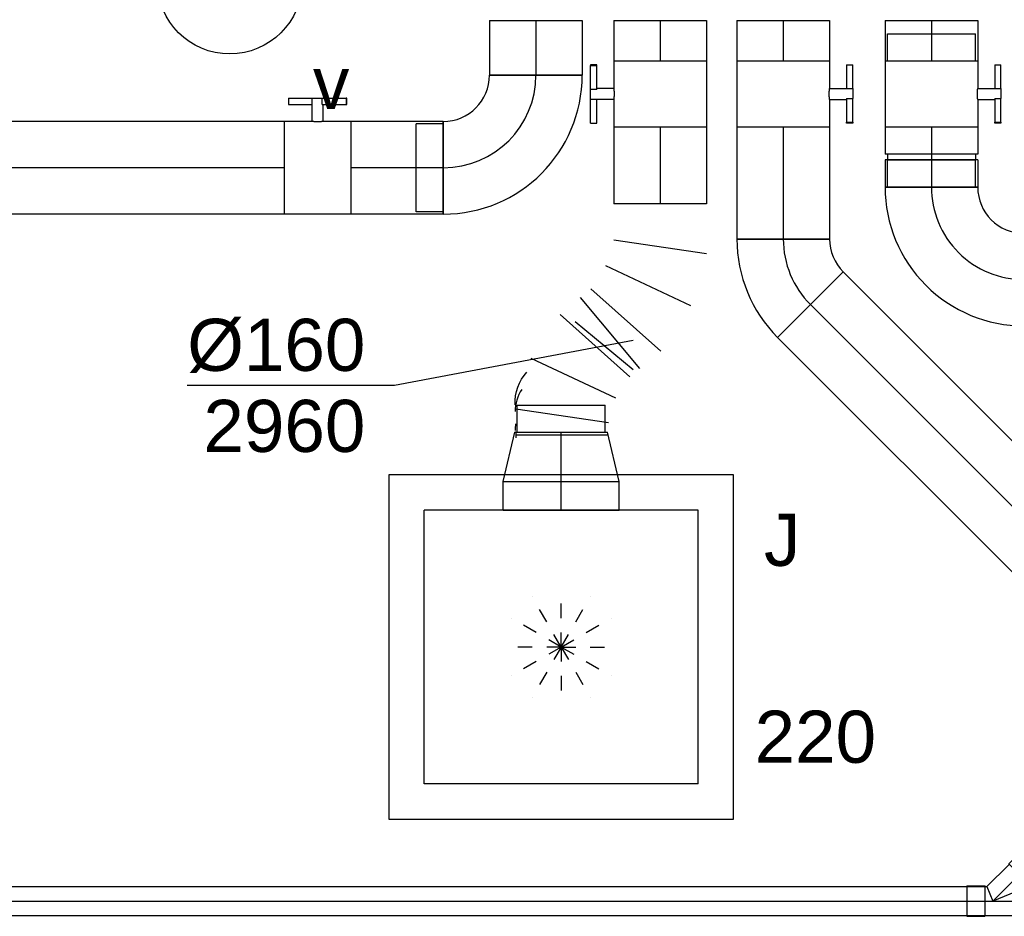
# Model space of a CAD drawing. Extents: x -257677 to 221252, y -185516 to 120782.
# Tile 104 of 171: x -40998 to -39298, y -53768 to -52220. Entities that reach past the tile are written whole.
import ezdxf
from ezdxf.enums import TextEntityAlignment as Align
from ezdxf.lldxf.tags import DXFTag

# ---------------------------------------------------------------- set-up
doc = ezdxf.new("R2010")
doc.units = 0
doc.header["$LTSCALE"] = 50
doc.linetypes.add('AUSGEZOGEN', pattern=[0])
doc.linetypes.add('STREEPJES', pattern=[0.1, 0.05, -0.05])
doc.layers.get('0').update_dxf_attribs({"linetype": 'CONTINUOUS'})
for name, color, linetype in [('EL6311--', 3, 'CONTINUOUS'), ('WL524---_D', 153, 'CONTINUOUS'), ('WL524---_HARTLIJN', 8, 'CONTINUOUS'), ('WL570---_TOEVOER', 3, 'CONTINUOUS'), ('WL570---_TOEVOER_HL', 8, 'CONTINUOUS'), ('WL570---_TOEVOER_RST', 2, 'CONTINUOUS'), ('WL570---_TOEVOER_RST_HL', 1, 'CONTINUOUS'), ('WM570---_TOEVOER', 1, 'CONTINUOUS'), ('WM570---_TOEVOER_PR', 1, 'CONTINUOUS'), ('WM570---_TOEVOER_RST_PR', 1, 'CONTINUOUS')]:
    doc.layers.add(name, color=color, linetype=linetype)
doc.styles.add('BURO-018', font='ARIAL.TTF', dxfattribs={"height": 63})
tags = doc.linetypes.add('CENTER2', pattern=[28.575000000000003, 19.05, -3.175, 3.175, -3.175]).pattern_tags.tags
tags[10:11] = [DXFTag(74, 4), DXFTag(75, 0), DXFTag(340, '0'), DXFTag(46, 1.0), DXFTag(50, 0.0), DXFTag(44, 0.0), DXFTag(45, 0.0)]
tags[8:9] = [DXFTag(74, 4), DXFTag(75, 0), DXFTag(340, '0'), DXFTag(46, 1.0), DXFTag(50, 0.0), DXFTag(44, 0.0), DXFTag(45, 0.0)]
tags[6:7] = [DXFTag(74, 4), DXFTag(75, 0), DXFTag(340, '0'), DXFTag(46, 1.0), DXFTag(50, 0.0), DXFTag(44, 0.0), DXFTag(45, 0.0)]
tags[4:5] = [DXFTag(74, 4), DXFTag(75, 0), DXFTag(340, '0'), DXFTag(46, 1.0), DXFTag(50, 0.0), DXFTag(44, 0.0), DXFTag(45, 0.0)]

# ---------------------------------------------------------------- blocks, each defined once
blk = doc.blocks.new('1115B3')
at = {"color": 0, "linetype": 'Continuous'}
blk.add_circle((0, 3.5), 2.5, dxfattribs=at)
at = {"color": 0, "linetype": 'Continuous', "style": 'BURO-018'}
for tag, p in [('E_GKAST', (0, 11.5)), ('E_GROEP', (0, 8.5)), ('E_SGROEP', (4.5, 8.5)), ('E_ARMCODE', (0, 3.5)), ('E_SLET', (4.5, 2.5))]:
    blk.add_attdef(tag, text='', height=1.8, dxfattribs=at).set_placement(p, align=Align.MIDDLE)
blk = doc.blocks.new('*U795')
at = {"color": 0, "ltscale": 10}
for p, q in [((297.5, 297.5, -2757.5), (-297.5, 297.5, -2757.5)), ((-297.5, 297.5, -2757.5), (-297.5, -297.5, -2757.5)), ((297.5, -297.5, -2757.5), (297.5, 297.5, -2757.5)), ((236.5, 236.5, -2757.5), (-236.5, 236.5, -2757.5)), ((-236.5, -236.5, -2757.5), (-236.5, 236.5, -2757.5)), ((236.5, -236.5, -2757.5), (236.5, 236.5, -2757.5)), ((236.5, -236.5, -2757.5), (-236.5, -236.5, -2757.5)), ((-297.5, -297.5, -2757.5), (297.5, -297.5, -2757.5))]:
    blk.add_line(p, q, dxfattribs=at)
at = {"color": 8, "linetype": 'STREEPJES', "ltscale": 10}
for q in [(-50, 86.60254037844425, -2757.5), (0, 100, -2757.5), (50, 86.60254037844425, -2757.5), (-86.60254037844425, 50, -2757.5), (86.60254037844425, 50, -2757.5), (-100, 0, -2757.5), (-86.60254037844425, -50, -2757.5), (-50, -86.60254037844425, -2757.5), (0, -100, -2757.5), (50, -86.60254037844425, -2757.5), (86.60254037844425, -50, -2757.5), (100, 0, -2757.5)]:
    blk.add_line((0, 0, -2757.5), q, dxfattribs=at)
at = {"layer": 'WL570---_TOEVOER_RST_HL', "linetype": 'CENTER2'}
blk.add_circle((0, 0, -2757.5), 0.075, dxfattribs=at)
at = {"layer": 'WL570---_TOEVOER_RST', "color": 1, "style": 'BURO-018'}
for tag in ['MC', 'Q']:
    blk.add_attdef(tag, text='', height=90, dxfattribs=at).set_placement((0, 0), align=Align.MIDDLE)
at = {"layer": 'WM570---_TOEVOER_RST_PR', "color": 1, "style": 'BURO-018'}
blk.add_attdef('POSNR', text='', height=90, dxfattribs=at).set_placement((0, 0), align=Align.MIDDLE)
blk = doc.blocks.new('*U851')
at = {"color": 0, "ltscale": 10}
for p, q in [((-160, -80, -2960), (-160, 80, -2960)), ((80, -160, -2960), (-80, -160, -2960)), ((-76, -160, -2960), (-75.99999999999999, -206.6999999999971, -2960)), ((76, -160, -2960), (-76, -160, -2960)), ((76, -160, -2960), (76.00000000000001, -206.6999999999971, -2960)), ((76, -206.6999999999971, -2960), (-76, -206.6999999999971, -2960))]:
    blk.add_line(p, q, dxfattribs=at)
for centre, radius, start, end in [((-160, -160, -2960), 240, 0, 90), ((-160.0000000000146, -160.0000000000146, -2960), 80.00000000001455, 1.047162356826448e-11, 89.9999999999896)]:
    blk.add_arc(centre, radius, start, end, dxfattribs=at)
at = {"layer": 'WL570---_TOEVOER_HL', "linetype": 'CENTER2'}
blk.add_arc((-160, -160, -2960), 160, 0, 90, dxfattribs=at)
at = {"layer": 'WM570---_TOEVOER_PR', "color": 1, "style": 'BURO-018'}
blk.add_attdef('POSNR', text='', height=90, dxfattribs=at).set_placement((0, 0), align=Align.MIDDLE)
blk = doc.blocks.new('*U852')
at = {"color": 0, "ltscale": 10}
for p, q in [((0, 80, -2960), (94.6010730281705, 80.00000000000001, -2960)), ((0, -80, -2960), (-2.572996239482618e-14, 80, -2960)), ((94.6010730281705, 80, -2960), (94.60107302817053, -80, -2960)), ((0, -80, -2960), (94.6010730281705, -79.99999999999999, -2960))]:
    blk.add_line(p, q, dxfattribs=at)
at = {"layer": 'WL570---_TOEVOER_HL', "linetype": 'CENTER2'}
blk.add_line((0, 0, -2960), (94.6010730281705, 1.521301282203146e-14, -2960), dxfattribs=at)
at = {"layer": 'WM570---_TOEVOER_PR', "color": 1, "style": 'BURO-018'}
blk.add_attdef('POSNR', text='', height=90, dxfattribs=at).set_placement((0, 0), align=Align.MIDDLE)
blk = doc.blocks.new('*U855')
at = {"color": 0, "ltscale": 10}
for p, q in [((0, 79.99999999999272, -2960), (159.4947193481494, 79.99999999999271, -2960)), ((0, -80.00000000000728, -2960), (1.959434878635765e-14, 79.99999999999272, -2960)), ((0, -80.00000000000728, -2960), (159.4947193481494, -80.00000000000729, -2960))]:
    blk.add_line(p, q, dxfattribs=at)
at = {"layer": 'WL570---_TOEVOER_HL', "linetype": 'CENTER2'}
blk.add_line((0, -7.275957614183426e-12, -2960), (159.4947193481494, -7.295490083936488e-12, -2960), dxfattribs=at)
at = {"layer": 'WM570---_TOEVOER_PR', "color": 1, "style": 'BURO-018'}
blk.add_attdef('POSNR', text='', height=90, dxfattribs=at).set_placement((0, 0), align=Align.MIDDLE)
blk = doc.blocks.new('*U856')
at = {"color": 2, "ltscale": 10}
for p, q in [((-57.25, 79.99999999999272, -2960), (57.25, 79.99999999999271, -2960)), ((-57.25, -80.00000000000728, -2960), (-57.24999999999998, 79.99999999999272, -2960)), ((57.25, 79.99999999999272, -2960), (57.24999999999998, -80.00000000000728, -2960)), ((-57.25, -80.00000000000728, -2960), (-9.541666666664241, -80.00000000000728, -2960)), ((-9.541666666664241, -80.00000000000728, -2960), (-9.541666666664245, -109.3333333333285, -2960)), ((9.541666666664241, -80.00000000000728, -2960), (9.541666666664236, -120.0000000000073, -2960)), ((9.541666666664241, -80.00000000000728, -2960), (57.25, -80.00000000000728, -2960)), ((-50.2466210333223, -109.3333333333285, -2960), (-50.2466210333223, -120.0000000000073, -2960)), ((-48.91328769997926, -109.3333333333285, -2960), (-50.2466210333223, -109.3333333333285, -2960)), ((-7.515583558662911, -109.3333333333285, -2960), (-48.91328769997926, -109.3333333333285, -2960)), ((-48.91328769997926, -120.0000000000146, -2960), (-48.91328769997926, -109.3333333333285, -2960)), ((-7.515583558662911, -109.3333333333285, -2960), (-7.515583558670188, -120.0000000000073, -2960)), ((50.24662103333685, -109.3333333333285, -2960), (9.541666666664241, -109.3333333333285, -2960)), ((50.24662103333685, -120.0000000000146, -2960), (50.24662103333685, -109.3333333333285, -2960)), ((-50.2466210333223, -120.0000000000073, -2960), (-48.91328769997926, -120.0000000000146, -2960)), ((-7.515583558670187, -120.0000000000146, -2960), (-48.91328769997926, -120.0000000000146, -2960)), ((9.541666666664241, -120.0000000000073, -2960), (-7.515583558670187, -120.0000000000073, -2960)), ((50.24662103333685, -120.0000000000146, -2960), (9.541666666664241, -120.0000000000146, -2960))]:
    blk.add_line(p, q, dxfattribs=at)
blk.add_spline([(-9.492711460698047, -79.99417583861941, -2960), (-9.34634818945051, -79.97693931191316, -2960), (-9.104078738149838, -79.94898902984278, -2960), (-8.768389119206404, -79.91145878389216, -2960), (-8.342723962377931, -79.8658728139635, -2960), (-7.831451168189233, -79.81408537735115, -2960), (-7.239817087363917, -79.75820677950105, -2960), (-6.573892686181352, -79.7005185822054, -2960), (-5.840511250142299, -79.64338119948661, -2960), (-5.047198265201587, -79.58913749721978, -2960), (-4.202094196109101, -79.54001629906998, -2960), (-3.313870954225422, -79.4980398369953, -2960), (-2.391642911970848, -79.46493914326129, -2960), (-1.444873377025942, -79.442081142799, -2960), (-0.4832774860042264, -79.43041076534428, -2960), (0.4832774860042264, -79.43041076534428, -2960), (1.444873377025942, -79.442081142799, -2960), (2.391642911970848, -79.46493914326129, -2960), (3.313870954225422, -79.4980398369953, -2960), (4.202094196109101, -79.54001629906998, -2960), (5.047198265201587, -79.58913749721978, -2960), (5.840511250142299, -79.64338119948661, -2960), (6.573892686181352, -79.7005185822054, -2960), (7.239817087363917, -79.75820677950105, -2960), (7.831451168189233, -79.81408537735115, -2960), (8.342723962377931, -79.8658728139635, -2960), (8.768389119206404, -79.91145878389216, -2960), (9.104078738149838, -79.94898902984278, -2960), (9.34634818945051, -79.97693931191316, -2960), (9.492711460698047, -79.99417583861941, -2960), (9.541666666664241, -80.00000000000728, -2960)], degree=3, dxfattribs=at)
at = {"layer": 'WL570---_TOEVOER', "color": 1, "style": 'BURO-018'}
blk.add_attdef('I', text='', height=90, dxfattribs=at).set_placement((0, 0), align=Align.MIDDLE)
at = {"layer": 'WM570---_TOEVOER_PR', "color": 1, "style": 'BURO-018'}
blk.add_attdef('POSNR', text='', height=90, dxfattribs=at).set_placement((0, 0), align=Align.MIDDLE)
blk = doc.blocks.new('*U857')
at = {"color": 0, "ltscale": 10}
for p, q in [((0, 80, -2960), (1679.148326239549, 79.9999999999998, -2960)), ((1679.148326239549, 80, -2960), (1679.148326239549, -80, -2960)), ((0, -80, -2960), (1679.148326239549, -80.0000000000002, -2960))]:
    blk.add_line(p, q, dxfattribs=at)
at = {"layer": 'WL570---_TOEVOER_HL', "linetype": 'CENTER2'}
blk.add_line((0, 0, -2960), (1679.148326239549, -2.056363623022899e-13, -2960), dxfattribs=at)
at = {"layer": 'WM570---_TOEVOER_PR', "color": 1, "style": 'BURO-018'}
blk.add_attdef('POSNR', text='', height=90, dxfattribs=at).set_placement((0, 0), align=Align.MIDDLE)
blk = doc.blocks.new('*U858')
at = {"color": 0, "ltscale": 10}
for p, q in [((0, 79.99999999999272, -2960), (69.8498899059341, 79.99999999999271, -2960)), ((0, -80.00000000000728, -2960), (1.959434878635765e-14, 79.99999999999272, -2960)), ((0, -80.00000000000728, -2960), (69.8498899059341, -80.00000000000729, -2960))]:
    blk.add_line(p, q, dxfattribs=at)
at = {"layer": 'WL570---_TOEVOER_HL', "linetype": 'CENTER2'}
blk.add_line((0, -7.275957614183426e-12, -2960), (69.8498899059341, -7.284511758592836e-12, -2960), dxfattribs=at)
at = {"layer": 'WM570---_TOEVOER_PR', "color": 1, "style": 'BURO-018'}
blk.add_attdef('POSNR', text='', height=90, dxfattribs=at).set_placement((0, 0), align=Align.MIDDLE)
blk = doc.blocks.new('*U859')
at = {"color": 2, "ltscale": 10}
for p, q in [((-57.25, 79.99999999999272, -2960), (57.25, 79.99999999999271, -2960)), ((-57.25, -80.00000000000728, -2960), (-57.24999999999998, 79.99999999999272, -2960)), ((57.25, 79.99999999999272, -2960), (57.24999999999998, -80.00000000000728, -2960)), ((-57.25, -80.00000000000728, -2960), (-9.541666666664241, -80.00000000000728, -2960)), ((-9.541666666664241, -80.00000000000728, -2960), (-9.541666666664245, -109.3333333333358, -2960)), ((9.541666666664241, -80.00000000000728, -2960), (9.541666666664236, -120.0000000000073, -2960)), ((9.541666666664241, -80.00000000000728, -2960), (57.25, -80.00000000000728, -2960)), ((-50.2466210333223, -109.3333333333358, -2960), (-50.2466210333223, -120.0000000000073, -2960)), ((-48.91328769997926, -109.3333333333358, -2960), (-50.2466210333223, -109.3333333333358, -2960)), ((-7.515583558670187, -109.3333333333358, -2960), (-48.91328769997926, -109.3333333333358, -2960)), ((-48.91328769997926, -120.0000000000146, -2960), (-48.91328769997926, -109.3333333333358, -2960)), ((-7.515583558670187, -109.3333333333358, -2960), (-7.515583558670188, -120.0000000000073, -2960)), ((50.24662103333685, -109.3333333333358, -2960), (9.541666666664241, -109.3333333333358, -2960)), ((50.24662103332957, -120.0000000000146, -2960), (50.24662103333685, -109.3333333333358, -2960)), ((-50.2466210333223, -120.0000000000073, -2960), (-48.91328769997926, -120.0000000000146, -2960)), ((-7.515583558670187, -120.0000000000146, -2960), (-48.91328769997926, -120.0000000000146, -2960)), ((9.541666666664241, -120.0000000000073, -2960), (-7.515583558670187, -120.0000000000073, -2960)), ((50.24662103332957, -120.0000000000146, -2960), (9.541666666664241, -120.0000000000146, -2960))]:
    blk.add_line(p, q, dxfattribs=at)
blk.add_spline([(-9.492711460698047, -79.99417583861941, -2960), (-9.34634818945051, -79.97693931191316, -2960), (-9.104078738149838, -79.94898902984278, -2960), (-8.768389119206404, -79.91145878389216, -2960), (-8.342723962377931, -79.8658728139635, -2960), (-7.831451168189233, -79.81408537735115, -2960), (-7.239817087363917, -79.75820677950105, -2960), (-6.573892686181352, -79.7005185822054, -2960), (-5.840511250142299, -79.64338119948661, -2960), (-5.047198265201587, -79.58913749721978, -2960), (-4.202094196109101, -79.54001629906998, -2960), (-3.313870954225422, -79.4980398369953, -2960), (-2.391642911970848, -79.46493914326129, -2960), (-1.444873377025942, -79.442081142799, -2960), (-0.4832774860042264, -79.43041076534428, -2960), (0.4832774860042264, -79.43041076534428, -2960), (1.444873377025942, -79.442081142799, -2960), (2.391642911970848, -79.46493914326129, -2960), (3.313870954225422, -79.4980398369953, -2960), (4.202094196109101, -79.54001629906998, -2960), (5.047198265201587, -79.58913749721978, -2960), (5.840511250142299, -79.64338119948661, -2960), (6.573892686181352, -79.7005185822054, -2960), (7.239817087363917, -79.75820677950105, -2960), (7.831451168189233, -79.81408537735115, -2960), (8.342723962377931, -79.8658728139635, -2960), (8.768389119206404, -79.91145878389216, -2960), (9.104078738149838, -79.94898902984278, -2960), (9.34634818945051, -79.97693931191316, -2960), (9.492711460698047, -79.99417583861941, -2960), (9.541666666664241, -80.00000000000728, -2960)], degree=3, dxfattribs=at)
at = {"layer": 'WL570---_TOEVOER', "color": 1, "style": 'BURO-018'}
blk.add_attdef('I', text='', height=90, dxfattribs=at).set_placement((0, 0), align=Align.MIDDLE)
at = {"layer": 'WM570---_TOEVOER_PR', "color": 1, "style": 'BURO-018'}
blk.add_attdef('POSNR', text='', height=90, dxfattribs=at).set_placement((0, 0), align=Align.MIDDLE)
blk = doc.blocks.new('*U860')
at = {"color": 2, "ltscale": 10}
for p, q in [((-9.541666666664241, 119.9999999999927, -2960), (-50.24662103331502, 119.9999999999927, -2960)), ((-50.24662103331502, 109.3333333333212, -2960), (-50.24662103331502, 119.9999999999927, -2960)), ((-9.541666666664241, 80, -2960), (-9.54166666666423, 120, -2960)), ((-9.541666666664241, 120, -2960), (7.515583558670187, 120, -2960)), ((7.515583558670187, 109.3333333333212, -2960), (7.51558355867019, 119.9999999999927, -2960)), ((48.91328770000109, 119.9999999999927, -2960), (7.515583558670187, 119.9999999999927, -2960)), ((48.91328770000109, 119.9999999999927, -2960), (50.24662103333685, 120, -2960)), ((48.91328770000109, 109.3333333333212, -2960), (48.91328770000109, 119.9999999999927, -2960)), ((50.24662103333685, 120, -2960), (50.24662103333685, 109.3333333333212, -2960)), ((-50.24662103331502, 109.3333333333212, -2960), (-9.541666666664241, 109.3333333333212, -2960)), ((7.515583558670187, 109.3333333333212, -2960), (48.91328770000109, 109.3333333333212, -2960)), ((9.541666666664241, 80, -2960), (9.54166666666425, 109.3333333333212, -2960)), ((50.24662103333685, 109.3333333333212, -2960), (48.91328770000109, 109.3333333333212, -2960)), ((-57.25, 80, -2960), (-9.541666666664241, 79.99999999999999, -2960)), ((-57.25, -80, -2960), (-57.24999999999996, 80, -2960)), ((9.541666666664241, 80, -2960), (57.25, 79.99999999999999, -2960)), ((57.25, 80, -2960), (57.24999999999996, -80, -2960)), ((-57.25, -80, -2960), (57.25, -80.00000000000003, -2960))]:
    blk.add_line(p, q, dxfattribs=at)
blk.add_spline([(9.492711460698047, 79.99417583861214, -2960), (9.34634818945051, 79.97693931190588, -2960), (9.104078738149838, 79.9489890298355, -2960), (8.768389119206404, 79.91145878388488, -2960), (8.342723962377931, 79.86587281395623, -2960), (7.831451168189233, 79.81408537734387, -2960), (7.239817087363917, 79.75820677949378, -2960), (6.573892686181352, 79.70051858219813, -2960), (5.840511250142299, 79.64338119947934, -2960), (5.047198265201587, 79.5891374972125, -2960), (4.202094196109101, 79.5400162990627, -2960), (3.313870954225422, 79.49803983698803, -2960), (2.391642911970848, 79.46493914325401, -2960), (1.444873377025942, 79.44208114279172, -2960), (0.4832774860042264, 79.430410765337, -2960), (-0.4832774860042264, 79.430410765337, -2960), (-1.444873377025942, 79.44208114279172, -2960), (-2.391642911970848, 79.46493914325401, -2960), (-3.313870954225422, 79.49803983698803, -2960), (-4.202094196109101, 79.5400162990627, -2960), (-5.047198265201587, 79.5891374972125, -2960), (-5.840511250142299, 79.64338119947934, -2960), (-6.573892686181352, 79.70051858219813, -2960), (-7.239817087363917, 79.75820677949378, -2960), (-7.831451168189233, 79.81408537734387, -2960), (-8.342723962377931, 79.86587281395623, -2960), (-8.768389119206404, 79.91145878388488, -2960), (-9.104078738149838, 79.9489890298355, -2960), (-9.34634818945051, 79.97693931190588, -2960), (-9.492711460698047, 79.99417583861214, -2960), (-9.541666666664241, 80, -2960)], degree=3, dxfattribs=at)
at = {"layer": 'WL570---_TOEVOER', "color": 1, "style": 'BURO-018'}
blk.add_attdef('I', text='', height=90, dxfattribs=at).set_placement((0, 0), align=Align.MIDDLE)
at = {"layer": 'WM570---_TOEVOER_PR', "color": 1, "style": 'BURO-018'}
blk.add_attdef('POSNR', text='', height=90, dxfattribs=at).set_placement((0, 0), align=Align.MIDDLE)
blk = doc.blocks.new('*U861')
at = {"color": 0, "ltscale": 10}
for p, q in [((0, 80, -2960), (69.8498899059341, 79.99999999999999, -2960)), ((0, -80, -2960), (4.532431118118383e-14, 80, -2960)), ((0, -80, -2960), (69.8498899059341, -80.00000000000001, -2960))]:
    blk.add_line(p, q, dxfattribs=at)
at = {"layer": 'WL570---_TOEVOER_HL', "linetype": 'CENTER2'}
blk.add_line((0, 0, -2960), (69.8498899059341, -1.978686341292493e-14, -2960), dxfattribs=at)
at = {"layer": 'WM570---_TOEVOER_PR', "color": 1, "style": 'BURO-018'}
blk.add_attdef('POSNR', text='', height=90, dxfattribs=at).set_placement((0, 0), align=Align.MIDDLE)
blk = doc.blocks.new('*U862')
at = {"color": 0, "ltscale": 10}
for p, q in [((-49.5, 100, -2780), (0, 99.99999999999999, -2780)), ((-49.5, 100, -2780), (-49.50000000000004, -100, -2780)), ((0, 100, -2780), (85.19999999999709, 79.99999999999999, -2780)), ((0, 100, -2780), (-3.673940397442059e-14, -100, -2780)), ((0, 100, -2780), (-3.673940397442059e-14, -100, -2780)), ((0, 100, -2780), (-3.673940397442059e-14, -100, -2780)), ((85.19999999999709, 80, -2780), (85.19999999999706, -80, -2780)), ((85.19999999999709, 80, -2780), (85.19999999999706, -80, -2780)), ((85.19999999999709, 76, -2780), (131.8999999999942, 75.99999999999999, -2780)), ((131.8999999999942, 76, -2780), (131.8999999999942, -76, -2780)), ((131.8999999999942, 76, -2780), (131.8999999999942, -76, -2780)), ((0, -100, -2780), (85.19999999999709, -80.00000000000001, -2780)), ((85.19999999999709, -76, -2780), (131.8999999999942, -76.00000000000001, -2780)), ((-49.5, -100, -2780), (0, -100, -2780))]:
    blk.add_line(p, q, dxfattribs=at)
at = {"layer": 'WL570---_TOEVOER_RST_HL', "linetype": 'CENTER2'}
for p, q in [((-49.5, 0, -2780), (0, -9.093002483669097e-15, -2780)), ((0, 0, -2780), (85.19999999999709, -1.565098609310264e-14, -2780))]:
    blk.add_line(p, q, dxfattribs=at)
blk.add_circle((85.19999999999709, 0, -2780), 0.075, dxfattribs=at)
at = {"layer": 'WM570---_TOEVOER_RST_PR', "color": 1, "style": 'BURO-018'}
blk.add_attdef('POSNR', text='', height=90, dxfattribs=at).set_placement((0, 0), align=Align.MIDDLE)
blk = doc.blocks.new('*U863')
at = {"color": 0, "ltscale": 10}
for p, q in [((0, 80, -2960), (132.7048869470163, 80.00000000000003, -2960)), ((132.7048869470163, 80, -2960), (132.7048869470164, -80, -2960)), ((0, -80, -2960), (132.7048869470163, -79.99999999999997, -2960))]:
    blk.add_line(p, q, dxfattribs=at)
at = {"layer": 'WL570---_TOEVOER_HL', "linetype": 'CENTER2'}
blk.add_line((0, 0, -2960), (132.7048869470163, 2.134057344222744e-14, -2960), dxfattribs=at)
at = {"layer": 'WM570---_TOEVOER_PR', "color": 1, "style": 'BURO-018'}
blk.add_attdef('POSNR', text='', height=90, dxfattribs=at).set_placement((0, 0), align=Align.MIDDLE)
blk = doc.blocks.new('*U864')
at = {"color": 0, "ltscale": 10}
for p, q in [((0, 80, -2960), (2.572996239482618e-14, -80, -2960)), ((62.05311167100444, -80, -2960), (85.57082081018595, 80, -2960)), ((175.6628570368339, 52.93069452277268, -2960), (107.0991297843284, -93.53465273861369, -2960)), ((146.3452339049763, -119.4590405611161, -2960), (254.155065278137, 1.081918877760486, -2960)), ((284.2813654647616, -35.03921911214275, -2960), (161.4083839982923, -137.519609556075, -2960)), ((190.5933004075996, -172.5120376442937, -2960), (298.4031317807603, -51.97107820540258, -2960)), ((335.1965188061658, -76.27530039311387, -2960), (266.6327915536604, -222.7406476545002, -2960)), ((353.9096403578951, -248.9640940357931, -2960), (377.4273494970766, -88.9640940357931, -2960)), ((399.4753003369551, -88.9640940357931, -2960), (399.4753003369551, -248.9640940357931, -2960)), ((393.888226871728, -249.4823129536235, -2960), (393.888226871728, -250.7225531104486, -2960))]:
    blk.add_line(p, q, dxfattribs=at)
at = {"color": 0, "ltscale": 10, "extrusion": (0, 0, -1)}
blk.add_ellipse((343.888226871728, -170.4981275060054, -2960), major_axis=(-57.51142541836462, 55.69041360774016), ratio=0.9985502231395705, start_param=3.910180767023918, end_param=4.676842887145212, dxfattribs=at)
at = {"color": 0, "ltscale": 10}
for centre, major_axis, ratio, start_param, end_param in [((357.2345135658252, -170.0686285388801, -2960), (-1.870918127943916, 79.97862940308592), 0.913714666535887, 2.583272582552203, 3.133568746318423), ((401.4277972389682, -169.198266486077, -2960), (57.51142541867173, -55.6904136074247), 0.9985502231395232, 5.406506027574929, 5.514597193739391)]:
    blk.add_ellipse(centre, major_axis=major_axis, ratio=ratio, start_param=start_param, end_param=end_param, dxfattribs=at)
at = {"color": 0, "ltscale": 10, "extrusion": (0, 0, -0.9999999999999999)}
blk.add_ellipse((388.6361514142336, -169.6099164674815, -2960), major_axis=(-1.870918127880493, 79.97862940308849), ratio=0.9137146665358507, start_param=3.133568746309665, end_param=3.289810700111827, dxfattribs=at)
at = {"layer": 'WM570---_TOEVOER_PR', "color": 1, "style": 'BURO-018'}
blk.add_attdef('POSNR', text='', height=90, dxfattribs=at).set_placement((0, 0), align=Align.MIDDLE)
blk = doc.blocks.new('*U867')
at = {"color": 2, "ltscale": 10}
for p, q in [((-9.541666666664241, 119.9999999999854, -2960), (-50.24662103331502, 119.9999999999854, -2960)), ((-50.24662103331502, 109.3333333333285, -2960), (-50.24662103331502, 119.9999999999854, -2960)), ((-9.541666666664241, 80, -2960), (-9.541666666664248, 120, -2960)), ((-9.541666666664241, 120, -2960), (7.515583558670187, 120, -2960)), ((7.515583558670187, 109.3333333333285, -2960), (7.515583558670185, 119.9999999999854, -2960)), ((48.91328770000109, 119.9999999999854, -2960), (7.515583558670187, 119.9999999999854, -2960)), ((48.91328770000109, 119.9999999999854, -2960), (50.24662103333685, 119.9999999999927, -2960)), ((48.91328770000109, 109.3333333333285, -2960), (48.91328770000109, 119.9999999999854, -2960)), ((50.24662103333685, 119.9999999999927, -2960), (50.24662103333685, 109.3333333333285, -2960)), ((-50.24662103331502, 109.3333333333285, -2960), (-9.541666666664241, 109.3333333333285, -2960)), ((7.515583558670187, 109.3333333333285, -2960), (48.91328770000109, 109.3333333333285, -2960)), ((9.541666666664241, 80, -2960), (9.541666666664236, 109.3333333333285, -2960)), ((50.24662103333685, 109.3333333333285, -2960), (48.91328770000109, 109.3333333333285, -2960)), ((-57.25, 76, -2960), (-103.9499999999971, 75.99999999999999, -2960)), ((-103.9499999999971, -76, -2960), (-103.9499999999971, 76, -2960)), ((-57.25, 80, -2960), (-9.541666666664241, 80.00000000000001, -2960)), ((-57.25, -80, -2960), (-57.25000000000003, 80, -2960)), ((9.541666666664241, 80, -2960), (57.25, 80.00000000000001, -2960)), ((57.25, 80, -2960), (57.25000000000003, -80, -2960)), ((-57.25, -76, -2960), (-103.9499999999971, -76.00000000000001, -2960)), ((-57.25, -80, -2960), (57.25, -79.99999999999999, -2960))]:
    blk.add_line(p, q, dxfattribs=at)
blk.add_spline([(9.492711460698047, 79.99417583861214, -2960), (9.34634818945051, 79.97693931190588, -2960), (9.104078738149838, 79.9489890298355, -2960), (8.768389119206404, 79.91145878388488, -2960), (8.342723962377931, 79.86587281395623, -2960), (7.831451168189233, 79.81408537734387, -2960), (7.239817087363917, 79.75820677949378, -2960), (6.573892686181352, 79.70051858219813, -2960), (5.840511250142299, 79.64338119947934, -2960), (5.047198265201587, 79.5891374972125, -2960), (4.202094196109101, 79.5400162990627, -2960), (3.313870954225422, 79.49803983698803, -2960), (2.391642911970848, 79.46493914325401, -2960), (1.444873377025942, 79.44208114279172, -2960), (0.4832774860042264, 79.430410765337, -2960), (-0.4832774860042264, 79.430410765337, -2960), (-1.444873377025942, 79.44208114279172, -2960), (-2.391642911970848, 79.46493914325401, -2960), (-3.313870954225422, 79.49803983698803, -2960), (-4.202094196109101, 79.5400162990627, -2960), (-5.047198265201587, 79.5891374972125, -2960), (-5.840511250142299, 79.64338119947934, -2960), (-6.573892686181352, 79.70051858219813, -2960), (-7.239817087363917, 79.75820677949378, -2960), (-7.831451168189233, 79.81408537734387, -2960), (-8.342723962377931, 79.86587281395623, -2960), (-8.768389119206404, 79.91145878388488, -2960), (-9.104078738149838, 79.9489890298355, -2960), (-9.34634818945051, 79.97693931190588, -2960), (-9.492711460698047, 79.99417583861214, -2960), (-9.541666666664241, 80, -2960)], degree=3, dxfattribs=at)
at = {"layer": 'WL570---_TOEVOER', "color": 1, "style": 'BURO-018'}
blk.add_attdef('I', text='', height=90, dxfattribs=at).set_placement((0, 0), align=Align.MIDDLE)
at = {"layer": 'WM570---_TOEVOER_PR', "color": 1, "style": 'BURO-018'}
blk.add_attdef('POSNR', text='', height=90, dxfattribs=at).set_placement((0, 0), align=Align.MIDDLE)
blk = doc.blocks.new('*U868')
at = {"color": 0, "ltscale": 10}
for p, q in [((-51.69999999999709, 80, -2960), (-5, 80.00000000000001, -2960)), ((-51.69999999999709, 80, -2960), (-51.69999999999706, -80, -2960)), ((-5, 80, -2960), (-4.999999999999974, -80, -2960)), ((-5, 76, -2960), (5, 76, -2960)), ((5, 80, -2960), (51.69999999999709, 80.00000000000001, -2960)), ((5, 80, -2960), (5.000000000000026, -80, -2960)), ((51.69999999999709, 80, -2960), (51.69999999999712, -80, -2960)), ((-51.69999999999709, -80, -2960), (-5, -79.99999999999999, -2960)), ((-5, -76, -2960), (5, -76, -2960)), ((5, -80, -2960), (51.69999999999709, -79.99999999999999, -2960))]:
    blk.add_line(p, q, dxfattribs=at)
at = {"layer": 'WL570---_TOEVOER_HL', "linetype": 'CENTER2'}
blk.add_line((-51.69999999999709, 0, -2960), (51.69999999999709, 1.662798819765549e-14, -2960), dxfattribs=at)
at = {"layer": 'WM570---_TOEVOER_PR', "color": 1, "style": 'BURO-018'}
blk.add_attdef('POSNR', text='', height=90, dxfattribs=at).set_placement((0, 0), align=Align.MIDDLE)
blk = doc.blocks.new('*U869')
at = {"color": 0, "ltscale": 10}
for p, q in [((-80, 160, -2960), (80, 160, -2960)), ((-160, 76, -2960), (-206.6999999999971, 75.99999999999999, -2960)), ((-206.6999999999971, -76, -2960), (-206.6999999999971, 76, -2960)), ((-160, -80, -2960), (-160, 80, -2960)), ((-160, -76, -2960), (-160, 76, -2960)), ((-160, -76, -2960), (-206.6999999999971, -76.00000000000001, -2960))]:
    blk.add_line(p, q, dxfattribs=at)
for centre, radius, start, end in [((-160.0000000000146, 160.0000000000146, -2960), 80.00000000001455, 270.0000000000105, 359.9999999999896), ((-160, 160, -2960), 240, 270, 0)]:
    blk.add_arc(centre, radius, start, end, dxfattribs=at)
at = {"layer": 'WL570---_TOEVOER_HL', "linetype": 'CENTER2'}
blk.add_arc((-160, 160, -2960), 160, 270, 0, dxfattribs=at)
at = {"layer": 'WM570---_TOEVOER_PR', "color": 1, "style": 'BURO-018'}
blk.add_attdef('POSNR', text='', height=90, dxfattribs=at).set_placement((0, 0), align=Align.MIDDLE)
blk = doc.blocks.new('*U873')
at = {"color": 0, "ltscale": 10}
for p, q in [((0, 80, -2960), (193.3020069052, 80.00000000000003, -2960)), ((193.3020069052, 80, -2960), (193.3020069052, -80, -2960)), ((0, -80, -2960), (193.3020069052, -79.99999999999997, -2960))]:
    blk.add_line(p, q, dxfattribs=at)
at = {"layer": 'WL570---_TOEVOER_HL', "linetype": 'CENTER2'}
blk.add_line((0, 0, -2960), (193.3020069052, 3.108533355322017e-14, -2960), dxfattribs=at)
at = {"layer": 'WM570---_TOEVOER_PR', "color": 1, "style": 'BURO-018'}
blk.add_attdef('POSNR', text='', height=90, dxfattribs=at).set_placement((0, 0), align=Align.MIDDLE)
blk = doc.blocks.new('*U874')
at = {"color": 0, "ltscale": 10}
for p, q in [((0, 80.00000000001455, -2960), (725.736688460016, 80.00000000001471, -2960)), ((-3.637978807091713e-12, -80, -2960), (-3.67350594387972e-12, 80.00000000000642, -2960)), ((725.7366884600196, 80.00000000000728, -2960), (725.7366884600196, -79.99999999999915, -2960)), ((-3.637978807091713e-12, -80, -2960), (725.7366884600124, -79.99999999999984, -2960))]:
    blk.add_line(p, q, dxfattribs=at)
at = {"layer": 'WL570---_TOEVOER_HL', "linetype": 'CENTER2'}
blk.add_line((0, 0, -2960), (725.736688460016, 1.611459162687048e-13, -2960), dxfattribs=at)
at = {"layer": 'WM570---_TOEVOER_PR', "color": 1, "style": 'BURO-018'}
blk.add_attdef('POSNR', text='', height=90, dxfattribs=at).set_placement((0, 0), align=Align.MIDDLE)
blk = doc.blocks.new('*U875')
at = {"color": 0, "ltscale": 10}
for p, q in [((-9.687362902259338, 103.4497220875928, -2960), (103.4497220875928, -9.687362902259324, -2960)), ((-66.29999999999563, -80, -2960), (-66.29999999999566, 80, -2960))]:
    blk.add_line(p, q, dxfattribs=at)
for centre, radius, start, end in [((-66.29999999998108, 160.0623591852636, -2960), 80.06235918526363, 269.9999999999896, 315.0000000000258), ((-66.30000000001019, 160.0623591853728, -2960), 240.0623591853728, 270.0000000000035, 314.9999999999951)]:
    blk.add_arc(centre, radius, start, end, dxfattribs=at)
at = {"layer": 'WL570---_TOEVOER_HL', "linetype": 'CENTER2'}
blk.add_arc((-66.29999999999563, 160.0623591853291, -2960), 160.0623591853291, 270, 315, dxfattribs=at)
at = {"layer": 'WM570---_TOEVOER_PR', "color": 1, "style": 'BURO-018'}
blk.add_attdef('POSNR', text='', height=90, dxfattribs=at).set_placement((0, 0), align=Align.MIDDLE)
blk = doc.blocks.new('*U880')
at = {"layer": 'WM570---_TOEVOER', "color": 0, "ltscale": 10}
for p, q in [((49.99999999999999, -41.45194205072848), (-49.99999999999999, 41.45194205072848)), ((50, 9.429431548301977), (-362.2188853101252, -68.3103636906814)), ((-362.2188853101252, -68.3103636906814), (-719.7905087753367, -68.3103636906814))]:
    blk.add_line(p, q, dxfattribs=at)
at = {"layer": 'WM570---_TOEVOER', "color": 0, "style": 'BURO-018'}
for s, p in [('%%c160', (-719.7905087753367, -43.3103636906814)), ('2960', (-691.9187488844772, -183.3103636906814))]:
    blk.add_text(s, height=90, dxfattribs=at).set_placement(p)
blk = doc.blocks.new('*U1038')
at = {"color": 0, "ltscale": 10}
for p, q in [((49.32069798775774, 86.4438040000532, -2750.000000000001), (27.40038777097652, 64.52349378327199, -2750.000000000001)), ((86.4438040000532, 49.32069798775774, -2750.000000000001), (49.32069798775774, 86.4438040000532, -2750.000000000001)), ((-10.35533905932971, 25, -2750.000000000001), (27.40038777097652, 62.75572683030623, -2750.000000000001)), ((27.40038777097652, 64.52349378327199, -2750.000000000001), (27.40038777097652, 62.75572683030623, -2750.000000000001)), ((64.52349378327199, 27.40038777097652, -2750.000000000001), (27.40038777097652, 64.52349378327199, -2750.000000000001)), ((86.4438040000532, 49.32069798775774, -2750.000000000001), (64.52349378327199, 27.40038777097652, -2750.000000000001)), ((-45, 26.25, -2750.000000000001), (-14, 26.25, -2750.000000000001)), ((-45, 26.25, -2750.000000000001), (-45, -26.25, -2750.000000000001)), ((-14, 26.25, -2750.000000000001), (-12.75, 25, -2750.000000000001)), ((-14, 26.25, -2750.000000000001), (-14, -26.25, -2750.000000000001)), ((-12.75, 25, -2750.000000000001), (-10.35533905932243, 25, -2750.000000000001)), ((-10.35533905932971, 25, -2750.000000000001), (-5.093170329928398e-11, 1.236912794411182e-10, -2750.000000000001)), ((60.35533905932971, 25, -2750.000000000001), (2.983142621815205e-10, 1.236912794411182e-10, -2750.000000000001)), ((60.35533905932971, 25, -2750.000000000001), (62.75572683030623, 27.40038777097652, -2750.000000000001)), ((60.35533905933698, 25, -2750.000000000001), (63.75, 25, -2750.000000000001)), ((64.52349378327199, 27.40038777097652, -2750.000000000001), (62.75572683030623, 27.40038777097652, -2750.000000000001)), ((65, 26.25, -2750.000000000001), (63.75, 25, -2750.000000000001)), ((96, 26.25, -2750.000000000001), (65, 26.25, -2750.000000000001)), ((65, -26.25, -2750.000000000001), (65, 26.25, -2750.000000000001)), ((96, -26.25, -2750.000000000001), (96, 26.25, -2750.000000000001)), ((-45, -26.25, -2750.000000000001), (-14, -26.25, -2750.000000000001)), ((-14, -26.25, -2750.000000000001), (-12.75, -25, -2750.000000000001)), ((-12.75, -25, -2750.000000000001), (63.75, -25, -2750.000000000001)), ((65, -26.25, -2750.000000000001), (63.75, -25, -2750.000000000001)), ((96, -26.25, -2750.000000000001), (65, -26.25, -2750.000000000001))]:
    blk.add_line(p, q, dxfattribs=at)
at = {"layer": 'WL524---_HARTLIJN', "linetype": 'CENTER2'}
for p, q in [((0, 0, -2750.000000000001), (45.96194077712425, 45.96194077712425, -2750.000000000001)), ((-14, 0, -2750.000000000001), (65, 0, -2750.000000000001))]:
    blk.add_line(p, q, dxfattribs=at)
at = {"layer": 'WL524---_D', "color": 1, "style": 'BURO-018'}
blk.add_attdef('POSNR', text='', height=90, dxfattribs=at).set_placement((0, 0), align=Align.MIDDLE)
blk = doc.blocks.new('*U1085')
at = {"color": 0, "ltscale": 10}
for p, q in [((30, 25, -2750.000000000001), (4201.374660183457, 25, -2750.000000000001)), ((4201.374660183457, 25, -2750.000000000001), (4201.374660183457, -25, -2750.000000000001)), ((30, -25, -2750.000000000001), (4201.374660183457, -25, -2750.000000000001))]:
    blk.add_line(p, q, dxfattribs=at)
at = {"layer": 'WL524---_HARTLIJN', "linetype": 'CENTER2'}
blk.add_line((0, 0, -2750.000000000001), (4201.374660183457, 0, -2750.000000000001), dxfattribs=at)
at = {"layer": 'WL524---_D', "color": 1, "style": 'BURO-018'}
blk.add_attdef('POSNR', text='', height=90, dxfattribs=at).set_placement((0, 0), align=Align.MIDDLE)

msp = doc.modelspace()

# ---------------------------------------------------------------- block references
at = {"layer": 'EL6311--', "linetype": 'AUSGEZOGEN'}
ref = msp.add_blockref('1115B3', (-40635.57308624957, -52328.75167670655), dxfattribs=dict(at, xscale=50, yscale=50, zscale=50))
ref.add_attrib('E_ARMCODE', 'B', dxfattribs={"layer": '0', "color": 1, "linetype": 'Continuous', "height": 90, "style": 'BURO-018'}).set_placement((-40635.57308624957, -52158.75167193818), align=Align.MIDDLE)
ref.add_attrib('E_SLET', 'v', dxfattribs={"layer": '0', "color": 1, "linetype": 'Continuous', "height": 90, "style": 'BURO-018'}).set_placement((-40460.57308624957, -52328.75167670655), align=Align.MIDDLE)
ref.add_attrib('E_GROEP', '4', dxfattribs={"layer": '0', "color": 1, "linetype": 'Continuous', "height": 90, "style": 'BURO-018'}).set_placement((-40460.57308624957, -51978.75167670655), align=Align.MIDDLE)
at = {"layer": 'WL524---_D'}
for name, p in [('*U1038', (-39317.98815535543, -53741.74608107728, 2750.000000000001)), ('*U1085', (-43533.36281553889, -53741.74608107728, 2750.000000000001))]:
    msp.add_blockref(name, p, dxfattribs=at)
at = {"layer": 'WL570---_TOEVOER'}
for name, p, rotation in [('*U852', (-40107.01136716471, -52220.78272085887, 2960), 270), ('*U858', (-39892.58440750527, -52220.7923475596, 2960), 270), ('*U861', (-39679.92767002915, -52220.7923475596, 2960), 270), ('*U861', (-39424.09282709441, -52220.7923475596, 2960), 270), ('*U867', (-39424.09282709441, -52347.89223746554, 2960), 270), ('*U859', (-39892.58440750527, -52347.89223746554, 2960), 270), ('*U860', (-39679.92767002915, -52347.89223746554, 2960), 270), ('*U851', (-40107.01136716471, -52475.38379388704, 2960), 270), ('*U856', (-40483.75608651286, -52475.38379388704, 2960), 180), ('*U857', (-40541.00608651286, -52475.38379388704, 2960), 180), ('*U855', (-40267.01136716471, -52475.38379388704, 2960), 180), ('*U863', (-39892.58440750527, -52405.14223746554, 2960), 270), ('*U873', (-39679.92767002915, -52405.14223746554, 2960), 270), ('*U868', (-39424.09282709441, -52456.84223746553, 2960), 270), ('*U869', (-39424.09282709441, -52668.54223746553, 2960), 270), ('*U864', (-39892.58440750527, -52537.84712441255, 2960), 270), ('*U875', (-39679.92767002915, -52664.74424437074, 2960), 270), ('*U874', (-39633.04649043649, -52711.62542396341, 2960), 315)]:
    msp.add_blockref(name, p, dxfattribs=dict(at, rotation=rotation))
at = {"layer": 'WL570---_TOEVOER_RST', "rotation": 90}
msp.add_blockref('*U862', (-40063.30696061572, -53016.93535128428, 2780), dxfattribs=at)
at = {"layer": 'WL570---_TOEVOER_RST'}
ref = msp.add_blockref('*U795', (-40063.30696061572, -53302.93535128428, 2757.5), dxfattribs=at)
ref.add_attrib('Q', '220', dxfattribs={"color": 1, "height": 90, "style": 'BURO-018'}).set_placement((-39624.47952837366, -53457.83895446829), align=Align.MIDDLE)
ref.add_attrib('MC', 'J', dxfattribs={"color": 1, "height": 90, "style": 'BURO-018'}).set_placement((-39681.75530945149, -53118.49338768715), align=Align.MIDDLE)
at = {"layer": 'WM570---_TOEVOER'}
msp.add_blockref('*U880', (-39989.19662983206, -52782.7648702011, 2960), dxfattribs=at)

doc.saveas('drawing.dxf')
